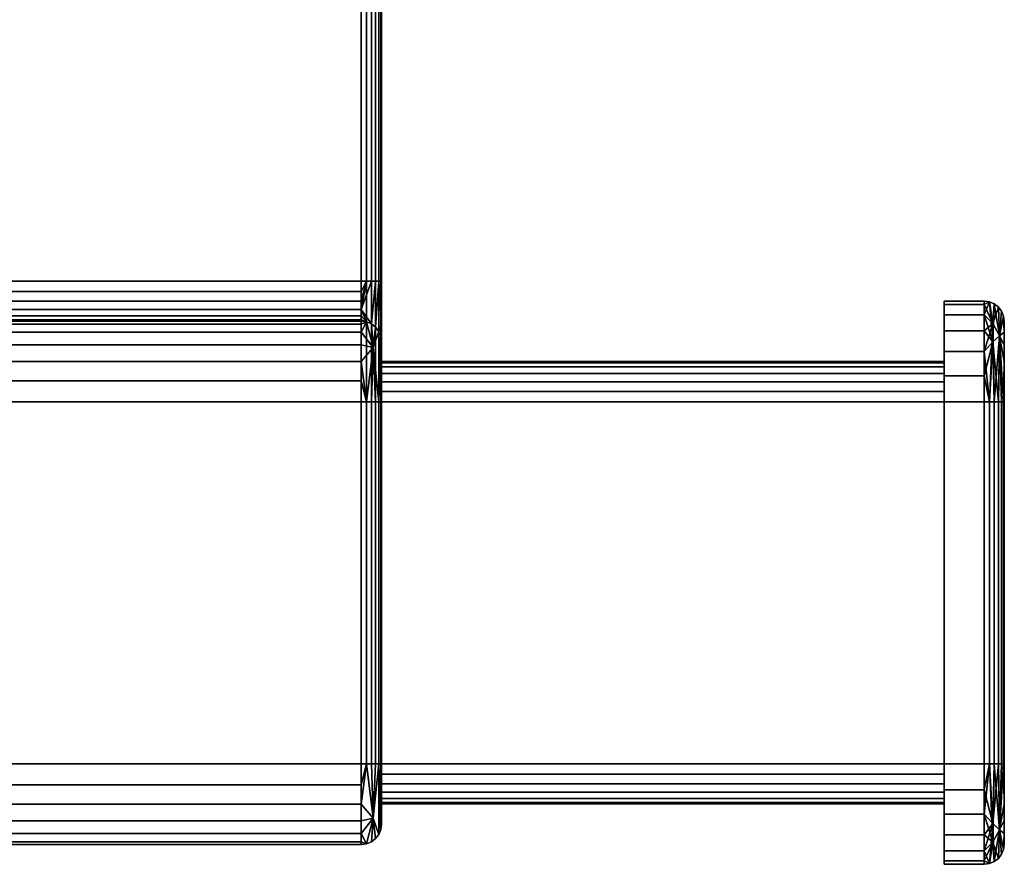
# Model space of a CAD drawing. Header units: millimetres. Extents: x -49 to 49, y -84 to 0.
# Tile 4 of 5: x 0 to 49, y -84 to -42. Entities that reach past the tile are written whole.
import ezdxf

# ---------------------------------------------------------------- set-up
doc = ezdxf.new("R2010")
doc.units = ezdxf.units.MM
doc.layers.add('P-SANR-FIXT', color=6, linetype='Continuous', lineweight=30)

# ---------------------------------------------------------------- blocks, each defined once
blk = doc.blocks.new('FamilyGeomCombination_5310-_3D_')
at = {"layer": 'P-SANR-FIXT'}
mesh = blk.add_polyface(dxfattribs=at)
corners = [(17, 0, 600), (-17, 0, 600), (-17, -79.012, 600), (17, -79.012, 600)]
mesh.append_faces([[corners[k] for k in face] for face in [(0, 1, 2, 3)]])
mesh = blk.add_polyface(dxfattribs=at)
corners = [(17, -79.012, 600), (17.259, -79.012, 599.966), (17.5, -79.012, 599.866), (17.707, -79.012, 599.707), (17.866, -79.012, 599.5), (17.966, -79.012, 599.259), (18, -79.012, 599), (18, 0, 599), (17.966, 0, 599.259), (17.866, 0, 599.5), (17.707, 0, 599.707), (17.5, 0, 599.866), (17.259, 0, 599.966), (17, 0, 600)]
mesh.append_faces([[corners[k] for k in face] for face in [(8, 5, 6, 7), (1, 12, 13, 0)]], dxfattribs={"vtx0": -1})
mesh.append_faces([[corners[k] for k in face] for face in [(4, 9, 10, 3), (2, 11, 12, 1), (11, 2, 3, 10)]], dxfattribs={"vtx0": -1, "vtx2": -1})
mesh.append_faces([[corners[k] for k in face] for face in [(4, 5, 8, 9)]], dxfattribs={"vtx1": -1, "vtx3": -1})
mesh = blk.add_polyface(dxfattribs=at)
corners = [(18, 0, 559), (18, 0, 599), (18, -79.012, 599), (18, -79.788, 598.898), (18, -80.512, 598.598), (18, -81.133, 598.121), (18, -81.61, 597.5), (18, -81.909, 596.776), (18, -82.012, 596), (18, -82.012, 590.993), (18, -81.909, 590.216), (18, -81.61, 589.493), (18, -81.133, 588.872), (18, -80.512, 588.395), (18, -79.788, 588.095), (18, -79.012, 587.993), (18, -60.998, 587.993), (18, -60.222, 588.095), (18, -59.498, 588.395), (18, -58.877, 588.872), (18, -58.4, 589.493), (18, -58.1, 590.216), (18, -57.998, 590.993), (18, -57.998, 592), (18, -57.896, 592.777), (18, -57.596, 593.5), (18, -57.12, 594.121), (18, -56.499, 594.598), (18, -55.775, 594.897), (18, -54.999, 595), (18, -18, 595), (18, -16.447, 594.795), (18, -15, 594.196), (18, -13.757, 593.242), (18, -12.804, 592), (18, -12.205, 590.553), (18, -12, 589), (18, -12, 559), (18, -79, 589), (18, -79.518, 589.068), (18, -80, 589.268), (18, -80.414, 589.586), (18, -80.732, 590), (18, -80.932, 590.482), (18, -81, 591), (18, -81, 596), (18, -80.932, 596.518), (18, -80.732, 597), (18, -80.414, 597.414), (18, -80, 597.732), (18, -79.518, 597.932), (18, -79, 598), (18, -61, 598), (18, -60.482, 597.932), (18, -60, 597.732), (18, -59.586, 597.414), (18, -59.268, 597), (18, -59.068, 596.518), (18, -59, 596), (18, -59, 591), (18, -59.068, 590.482), (18, -59.268, 590), (18, -59.586, 589.586), (18, -60, 589.268), (18, -60.482, 589.068), (18, -61, 589)]
mesh.append_faces([[corners[k] for k in face] for face in [(36, 1, 35), (35, 1, 34), (32, 1, 31), (54, 30, 53)]], dxfattribs={"vtx0": -1, "vtx1": -1})
mesh.append_faces([[corners[k] for k in face] for face in [(53, 30, 1, 52)]], dxfattribs={"vtx0": -1, "vtx1": -1, "vtx2": -1})
mesh.append_faces([[corners[k] for k in face] for face in [(64, 17, 18, 63), (63, 18, 19, 62), (62, 19, 20, 61), (61, 20, 21, 60), (16, 65, 38, 15), (39, 14, 15, 38), (40, 13, 14, 39), (41, 12, 13, 40), (42, 11, 12, 41), (9, 43, 44, 8), (43, 9, 10), (58, 26, 27, 57), (56, 28, 29, 55), (1, 30, 31), (28, 56, 57, 27), (6, 46, 47, 5), (5, 47, 48, 4), (8, 44, 45, 7), (7, 45, 46, 6), (2, 51, 52, 1), (4, 48, 49), (59, 23, 24)]], dxfattribs={"vtx0": -1, "vtx2": -1})
mesh.append_faces([[corners[k] for k in face] for face in [(21, 22, 60), (32, 33, 1), (25, 26, 58), (33, 34, 1)]], dxfattribs={"vtx1": -1, "vtx2": -1})
mesh.append_faces([[corners[k] for k in face] for face in [(22, 23, 59, 60), (64, 65, 16, 17), (10, 11, 42, 43), (58, 59, 24, 25), (54, 55, 29, 30), (50, 51, 2, 3), (49, 50, 3, 4)]], dxfattribs={"vtx1": -1, "vtx3": -1})
mesh.append_faces([[corners[k] for k in face] for face in [(36, 37, 0, 1)]], dxfattribs={"vtx3": -1})
mesh = blk.add_polyface(dxfattribs=at)
corners = [(17, -54.999, 594), (-17, -54.999, 594), (-17, -18, 594), (17, -18, 594)]
mesh.append_faces([[corners[k] for k in face] for face in [(0, 1, 2, 3)]])
mesh = blk.add_polyface(dxfattribs=at)
corners = [(18, -54.999, 595), (17.966, -54.999, 594.741), (17.866, -54.999, 594.5), (17.707, -54.999, 594.292), (17.5, -54.999, 594.134), (17.259, -54.999, 594.034), (17, -54.999, 594), (17, -18, 594), (17.259, -18, 594.034), (17.5, -18, 594.134), (17.707, -18, 594.292), (17.866, -18, 594.5), (17.966, -18, 594.741), (18, -18, 595)]
mesh.append_faces([[corners[k] for k in face] for face in [(8, 5, 6, 7)]], dxfattribs={"vtx0": -1})
mesh.append_faces([[corners[k] for k in face] for face in [(2, 11, 12, 1), (9, 4, 5, 8), (4, 9, 10, 3)]], dxfattribs={"vtx0": -1, "vtx2": -1})
mesh.append_faces([[corners[k] for k in face] for face in [(0, 1, 12, 13)]], dxfattribs={"vtx1": -1})
mesh.append_faces([[corners[k] for k in face] for face in [(10, 11, 2, 3)]], dxfattribs={"vtx1": -1, "vtx3": -1})
mesh = blk.add_polyface(dxfattribs=at)
corners = [(17, -54.999, 594), (17, -55.517, 593.931), (17, -55.999, 593.732), (17, -56.413, 593.414), (17, -56.73, 593), (17, -56.93, 592.518), (17, -56.998, 592), (-17, -56.998, 592), (-17, -56.93, 592.518), (-17, -56.73, 593), (-17, -56.413, 593.414), (-17, -55.999, 593.732), (-17, -55.517, 593.931), (-17, -54.999, 594)]
mesh.append_faces([[corners[k] for k in face] for face in [(12, 1, 2, 11)]], dxfattribs={"vtx0": -1, "vtx2": -1})
mesh.append_faces([[corners[k] for k in face] for face in [(0, 1, 12, 13)]], dxfattribs={"vtx1": -1})
mesh.append_faces([[corners[k] for k in face] for face in [(4, 5, 8, 9), (9, 10, 3, 4), (10, 11, 2, 3)]], dxfattribs={"vtx1": -1, "vtx3": -1})
mesh.append_faces([[corners[k] for k in face] for face in [(5, 6, 7, 8)]], dxfattribs={"vtx3": -1})
mesh = blk.add_polyface(dxfattribs=at)
corners = [(18, -57.998, 592), (17.966, -57.739, 592), (17.866, -57.498, 592), (17.707, -57.291, 592), (17.5, -57.132, 592), (17.259, -57.032, 592), (17, -56.998, 592), (17, -56.93, 592.518), (17, -56.73, 593), (17, -56.413, 593.414), (17, -55.999, 593.732), (17, -55.517, 593.931), (17, -54.999, 594), (17.259, -54.999, 594.034), (17.5, -54.999, 594.134), (17.707, -54.999, 594.292), (17.866, -54.999, 594.5), (17.966, -54.999, 594.741), (18, -54.999, 595), (18, -55.775, 594.897), (18, -56.499, 594.598), (18, -57.12, 594.121), (18, -57.596, 593.5), (18, -57.896, 592.777)]
mesh.append_faces([[corners[k] for k in face] for face in [(23, 1, 22), (4, 15, 3), (5, 9, 4), (16, 3, 15), (15, 4, 14), (14, 9, 13), (21, 17, 20)]], dxfattribs={"vtx0": -1, "vtx1": -1})
mesh.append_faces([[corners[k] for k in face] for face in [(21, 2, 16), (9, 14, 4)]], dxfattribs={"vtx0": -1, "vtx1": -1, "vtx2": -1})
mesh.append_faces([[corners[k] for k in face] for face in [(1, 21, 22), (16, 2, 3), (5, 8, 9), (5, 7, 8), (13, 9, 10), (13, 10, 11)]], dxfattribs={"vtx0": -1, "vtx2": -1})
mesh.append_faces([[corners[k] for k in face] for face in [(0, 1, 23), (18, 19, 17)]], dxfattribs={"vtx1": -1})
mesh.append_faces([[corners[k] for k in face] for face in [(1, 2, 21), (19, 20, 17), (16, 17, 21)]], dxfattribs={"vtx1": -1, "vtx2": -1})
mesh.append_faces([[corners[k] for k in face] for face in [(5, 6, 7), (11, 12, 13)]], dxfattribs={"vtx2": -1})
mesh = blk.add_polyface(dxfattribs=at)
corners = [(17, -56.998, 590.993), (17, -57.135, 589.958), (17, -57.534, 588.993), (17, -58.17, 588.164), (17, -58.998, 587.529), (17, -59.963, 587.129), (17, -60.998, 586.993), (-17, -60.998, 586.993), (-17, -59.963, 587.129), (-17, -58.998, 587.529), (-17, -58.17, 588.164), (-17, -57.534, 588.993), (-17, -57.135, 589.958), (-17, -56.998, 590.993)]
mesh.append_faces([[corners[k] for k in face] for face in [(7, 8, 5, 6), (0, 1, 12, 13)]], dxfattribs={"vtx1": -1})
mesh.append_faces([[corners[k] for k in face] for face in [(8, 9, 4, 5), (3, 4, 9, 10), (10, 11, 2, 3), (11, 12, 1, 2)]], dxfattribs={"vtx1": -1, "vtx3": -1})
mesh = blk.add_polyface(dxfattribs=at)
corners = [(17, -56.998, 590.993), (-17, -56.998, 590.993), (-17, -56.998, 592), (17, -56.998, 592)]
mesh.append_faces([[corners[k] for k in face] for face in [(0, 1, 2, 3)]])
mesh = blk.add_polyface(dxfattribs=at)
corners = [(18, -60.998, 587.993), (17.966, -60.998, 587.734), (17.866, -60.998, 587.493), (17.707, -60.998, 587.286), (17.5, -60.998, 587.127), (17.259, -60.998, 587.027), (17, -60.998, 586.993), (17, -59.963, 587.129), (17, -58.998, 587.529), (17, -58.17, 588.164), (17, -57.534, 588.993), (17, -57.135, 589.958), (17, -56.998, 590.993), (17.259, -57.032, 590.993), (17.5, -57.132, 590.993), (17.707, -57.291, 590.993), (17.866, -57.498, 590.993), (17.966, -57.739, 590.993), (18, -57.998, 590.993), (18, -58.1, 590.216), (18, -58.4, 589.493), (18, -58.877, 588.872), (18, -59.498, 588.395), (18, -60.222, 588.095), (17.589, -58.305, 588.3)]
mesh.append_faces([[corners[k] for k in face] for face in [(2, 16, 1), (22, 1, 21), (17, 1, 16), (16, 24, 15), (10, 24, 9)]], dxfattribs={"vtx0": -1, "vtx1": -1})
mesh.append_faces([[corners[k] for k in face] for face in [(16, 2, 24), (24, 5, 8), (24, 10, 13), (1, 17, 21)]], dxfattribs={"vtx0": -1, "vtx1": -1, "vtx2": -1})
mesh.append_faces([[corners[k] for k in face] for face in [(24, 3, 4), (1, 22, 23), (24, 4, 5), (5, 7, 8), (24, 8, 9), (13, 10, 11), (24, 14, 15)]], dxfattribs={"vtx0": -1, "vtx2": -1})
mesh.append_faces([[corners[k] for k in face] for face in [(0, 1, 23), (18, 19, 17)]], dxfattribs={"vtx1": -1})
mesh.append_faces([[corners[k] for k in face] for face in [(13, 14, 24), (20, 21, 17), (19, 20, 17), (2, 3, 24)]], dxfattribs={"vtx1": -1, "vtx2": -1})
mesh.append_faces([[corners[k] for k in face] for face in [(5, 6, 7), (11, 12, 13)]], dxfattribs={"vtx2": -1})
mesh = blk.add_polyface(dxfattribs=at)
corners = [(46, -59, 591), (46, -59.068, 590.482), (46, -59.268, 590), (46, -59.586, 589.586), (46, -60, 589.268), (46, -60.482, 589.068), (46, -61, 589), (18, -61, 589), (18, -60.482, 589.068), (18, -60, 589.268), (18, -59.586, 589.586), (18, -59.268, 590), (18, -59.068, 590.482), (18, -59, 591)]
mesh.append_faces([[corners[k] for k in face] for face in [(7, 8, 5, 6), (0, 1, 12, 13)]], dxfattribs={"vtx1": -1})
mesh.append_faces([[corners[k] for k in face] for face in [(8, 9, 4, 5), (3, 4, 9, 10), (10, 11, 2, 3), (11, 12, 1, 2)]], dxfattribs={"vtx1": -1, "vtx3": -1})
mesh = blk.add_polyface(dxfattribs=at)
corners = [(46, -59, 591), (18, -59, 591), (18, -59, 596), (46, -59, 596)]
mesh.append_faces([[corners[k] for k in face] for face in [(0, 1, 2, 3)]])
mesh = blk.add_polyface(dxfattribs=at)
corners = [(46, -61, 598), (46, -60.482, 597.932), (46, -60, 597.732), (46, -59.586, 597.414), (46, -59.268, 597), (46, -59.068, 596.518), (46, -59, 596), (18, -59, 596), (18, -59.068, 596.518), (18, -59.268, 597), (18, -59.586, 597.414), (18, -60, 597.732), (18, -60.482, 597.932), (18, -61, 598)]
mesh.append_faces([[corners[k] for k in face] for face in [(1, 12, 13, 0)]], dxfattribs={"vtx0": -1})
mesh.append_faces([[corners[k] for k in face] for face in [(7, 8, 5, 6)]], dxfattribs={"vtx1": -1})
mesh.append_faces([[corners[k] for k in face] for face in [(8, 9, 4, 5), (3, 4, 9, 10), (1, 2, 11, 12), (10, 11, 2, 3)]], dxfattribs={"vtx1": -1, "vtx3": -1})
mesh = blk.add_polyface(dxfattribs=at)
corners = [(46, -81, 591), (46, -80.932, 590.482), (46, -80.732, 590), (46, -80.414, 589.586), (46, -80, 589.268), (46, -79.518, 589.068), (46, -79, 589), (46, -61, 589), (46, -60.482, 589.068), (46, -60, 589.268), (46, -59.586, 589.586), (46, -59.268, 590), (46, -59.068, 590.482), (46, -59, 591), (46, -59, 596), (46, -59.068, 596.518), (46, -59.268, 597), (46, -59.586, 597.414), (46, -60, 597.732), (46, -60.482, 597.932), (46, -61, 598), (46, -79, 598), (46, -79.518, 597.932), (46, -80, 597.732), (46, -80.414, 597.414), (46, -80.732, 597), (46, -80.932, 596.518), (46, -81, 596)]
mesh.append_faces([[corners[k] for k in face] for face in [(20, 17, 18, 19)]], dxfattribs={"vtx0": -1})
mesh.append_faces([[corners[k] for k in face] for face in [(0, 3, 6, 21), (14, 17, 20, 7)]], dxfattribs={"vtx0": -1, "vtx1": -1, "vtx2": -1, "vtx3": -1})
mesh.append_faces([[corners[k] for k in face] for face in [(21, 6, 7, 20)]], dxfattribs={"vtx0": -1, "vtx2": -1})
mesh.append_faces([[corners[k] for k in face] for face in [(7, 12, 13, 14), (21, 26, 27, 0)]], dxfattribs={"vtx0": -1, "vtx3": -1})
mesh.append_faces([[corners[k] for k in face] for face in [(10, 11, 12, 9), (4, 5, 6, 3), (1, 2, 3, 0), (24, 25, 26, 23)]], dxfattribs={"vtx2": -1})
mesh.append_faces([[corners[k] for k in face] for face in [(7, 8, 9, 12), (21, 22, 23, 26)]], dxfattribs={"vtx2": -1, "vtx3": -1})
mesh.append_faces([[corners[k] for k in face] for face in [(14, 15, 16, 17)]], dxfattribs={"vtx3": -1})
mesh = blk.add_polyface(dxfattribs=at)
corners = [(17, -79.012, 586.993), (-17, -79.012, 586.993), (-17, -60.998, 586.993), (17, -60.998, 586.993)]
mesh.append_faces([[corners[k] for k in face] for face in [(0, 1, 2, 3)]])
mesh = blk.add_polyface(dxfattribs=at)
corners = [(18, -79.012, 587.993), (17.966, -79.012, 587.734), (17.866, -79.012, 587.493), (17.707, -79.012, 587.286), (17.5, -79.012, 587.127), (17.259, -79.012, 587.027), (17, -79.012, 586.993), (17, -60.998, 586.993), (17.259, -60.998, 587.027), (17.5, -60.998, 587.127), (17.707, -60.998, 587.286), (17.866, -60.998, 587.493), (17.966, -60.998, 587.734), (18, -60.998, 587.993)]
mesh.append_faces([[corners[k] for k in face] for face in [(8, 5, 6, 7)]], dxfattribs={"vtx0": -1})
mesh.append_faces([[corners[k] for k in face] for face in [(5, 8, 9, 4)]], dxfattribs={"vtx0": -1, "vtx2": -1})
mesh.append_faces([[corners[k] for k in face] for face in [(0, 1, 12, 13)]], dxfattribs={"vtx1": -1})
mesh.append_faces([[corners[k] for k in face] for face in [(1, 2, 11, 12), (10, 11, 2, 3), (3, 4, 9, 10)]], dxfattribs={"vtx1": -1, "vtx3": -1})
mesh = blk.add_polyface(dxfattribs=at)
corners = [(46, -79, 589), (18, -79, 589), (18, -61, 589), (46, -61, 589)]
mesh.append_faces([[corners[k] for k in face] for face in [(0, 1, 2, 3)]])
mesh = blk.add_polyface(dxfattribs=at)
corners = [(46, -61, 598), (18, -61, 598), (18, -79, 598), (46, -79, 598)]
mesh.append_faces([[corners[k] for k in face] for face in [(0, 1, 2, 3)]])
mesh = blk.add_polyface(dxfattribs=at)
corners = [(17, -83.012, 596), (17, -82.875, 597.035), (17, -82.476, 598), (17, -81.84, 598.828), (17, -81.012, 599.464), (17, -80.047, 599.864), (17, -79.012, 600), (-17, -79.012, 600), (-17, -80.047, 599.864), (-17, -81.012, 599.464), (-17, -81.84, 598.828), (-17, -82.476, 598), (-17, -82.875, 597.035), (-17, -83.012, 596)]
mesh.append_faces([[corners[k] for k in face] for face in [(7, 8, 5, 6), (0, 1, 12, 13)]], dxfattribs={"vtx1": -1})
mesh.append_faces([[corners[k] for k in face] for face in [(8, 9, 4, 5), (3, 4, 9, 10), (10, 11, 2, 3), (11, 12, 1, 2)]], dxfattribs={"vtx1": -1, "vtx3": -1})
mesh = blk.add_polyface(dxfattribs=at)
corners = [(17, -79.012, 586.993), (17, -80.047, 587.129), (17, -81.012, 587.529), (17, -81.84, 588.164), (17, -82.476, 588.993), (17, -82.875, 589.958), (17, -83.012, 590.993), (-17, -83.012, 590.993), (-17, -82.875, 589.958), (-17, -82.476, 588.993), (-17, -81.84, 588.164), (-17, -81.012, 587.529), (-17, -80.047, 587.129), (-17, -79.012, 586.993)]
mesh.append_faces([[corners[k] for k in face] for face in [(7, 8, 5, 6), (0, 1, 12, 13)]], dxfattribs={"vtx1": -1})
mesh.append_faces([[corners[k] for k in face] for face in [(8, 9, 4, 5), (3, 4, 9, 10), (10, 11, 2, 3), (11, 12, 1, 2)]], dxfattribs={"vtx1": -1, "vtx3": -1})
mesh = blk.add_polyface(dxfattribs=at)
corners = [(18, -79.012, 599), (17.966, -79.012, 599.259), (17.866, -79.012, 599.5), (17.707, -79.012, 599.707), (17.5, -79.012, 599.866), (17.259, -79.012, 599.966), (17, -79.012, 600), (17, -80.047, 599.864), (17, -81.012, 599.464), (17, -81.84, 598.828), (17, -82.476, 598), (17, -82.875, 597.035), (17, -83.012, 596), (17.259, -82.977, 596), (17.5, -82.878, 596), (17.707, -82.719, 596), (17.866, -82.512, 596), (17.966, -82.27, 596), (18, -82.012, 596), (18, -81.909, 596.776), (18, -81.61, 597.5), (18, -81.133, 598.121), (18, -80.512, 598.598), (18, -79.788, 598.898), (17.589, -81.705, 598.693)]
mesh.append_faces([[corners[k] for k in face] for face in [(2, 16, 1), (22, 1, 21), (17, 1, 16), (16, 24, 15), (10, 24, 9)]], dxfattribs={"vtx0": -1, "vtx1": -1})
mesh.append_faces([[corners[k] for k in face] for face in [(16, 2, 24), (24, 5, 8), (24, 10, 13), (1, 17, 21)]], dxfattribs={"vtx0": -1, "vtx1": -1, "vtx2": -1})
mesh.append_faces([[corners[k] for k in face] for face in [(24, 3, 4), (1, 22, 23), (24, 4, 5), (5, 7, 8), (24, 8, 9), (13, 10, 11), (24, 14, 15)]], dxfattribs={"vtx0": -1, "vtx2": -1})
mesh.append_faces([[corners[k] for k in face] for face in [(0, 1, 23), (18, 19, 17)]], dxfattribs={"vtx1": -1})
mesh.append_faces([[corners[k] for k in face] for face in [(13, 14, 24), (20, 21, 17), (19, 20, 17), (2, 3, 24)]], dxfattribs={"vtx1": -1, "vtx2": -1})
mesh.append_faces([[corners[k] for k in face] for face in [(5, 6, 7), (11, 12, 13)]], dxfattribs={"vtx2": -1})
mesh = blk.add_polyface(dxfattribs=at)
corners = [(18, -82.012, 590.993), (17.966, -82.27, 590.993), (17.866, -82.512, 590.993), (17.707, -82.719, 590.993), (17.5, -82.878, 590.993), (17.259, -82.977, 590.993), (17, -83.012, 590.993), (17, -82.875, 589.958), (17, -82.476, 588.993), (17, -81.84, 588.164), (17, -81.012, 587.529), (17, -80.047, 587.129), (17, -79.012, 586.993), (17.259, -79.012, 587.027), (17.5, -79.012, 587.127), (17.707, -79.012, 587.286), (17.866, -79.012, 587.493), (17.966, -79.012, 587.734), (18, -79.012, 587.993), (18, -79.788, 588.095), (18, -80.512, 588.395), (18, -81.133, 588.872), (18, -81.61, 589.493), (18, -81.909, 590.216), (17.589, -81.705, 588.3)]
mesh.append_faces([[corners[k] for k in face] for face in [(2, 16, 1), (22, 1, 21), (17, 1, 16), (16, 24, 15), (10, 24, 9)]], dxfattribs={"vtx0": -1, "vtx1": -1})
mesh.append_faces([[corners[k] for k in face] for face in [(16, 2, 24), (24, 5, 8), (24, 10, 13), (1, 17, 21)]], dxfattribs={"vtx0": -1, "vtx1": -1, "vtx2": -1})
mesh.append_faces([[corners[k] for k in face] for face in [(24, 3, 4), (1, 22, 23), (24, 4, 5), (5, 7, 8), (24, 8, 9), (13, 10, 11), (24, 14, 15)]], dxfattribs={"vtx0": -1, "vtx2": -1})
mesh.append_faces([[corners[k] for k in face] for face in [(0, 1, 23), (18, 19, 17)]], dxfattribs={"vtx1": -1})
mesh.append_faces([[corners[k] for k in face] for face in [(13, 14, 24), (20, 21, 17), (19, 20, 17), (2, 3, 24)]], dxfattribs={"vtx1": -1, "vtx2": -1})
mesh.append_faces([[corners[k] for k in face] for face in [(5, 6, 7), (11, 12, 13)]], dxfattribs={"vtx2": -1})
mesh = blk.add_polyface(dxfattribs=at)
corners = [(46, -79, 589), (46, -79.518, 589.068), (46, -80, 589.268), (46, -80.414, 589.586), (46, -80.732, 590), (46, -80.932, 590.482), (46, -81, 591), (18, -81, 591), (18, -80.932, 590.482), (18, -80.732, 590), (18, -80.414, 589.586), (18, -80, 589.268), (18, -79.518, 589.068), (18, -79, 589)]
mesh.append_faces([[corners[k] for k in face] for face in [(7, 8, 5, 6), (0, 1, 12, 13)]], dxfattribs={"vtx1": -1})
mesh.append_faces([[corners[k] for k in face] for face in [(8, 9, 4, 5), (3, 4, 9, 10), (10, 11, 2, 3), (11, 12, 1, 2)]], dxfattribs={"vtx1": -1, "vtx3": -1})
mesh = blk.add_polyface(dxfattribs=at)
corners = [(46, -81, 596), (46, -80.932, 596.518), (46, -80.732, 597), (46, -80.414, 597.414), (46, -80, 597.732), (46, -79.518, 597.932), (46, -79, 598), (18, -79, 598), (18, -79.518, 597.932), (18, -80, 597.732), (18, -80.414, 597.414), (18, -80.732, 597), (18, -80.932, 596.518), (18, -81, 596)]
mesh.append_faces([[corners[k] for k in face] for face in [(7, 8, 5, 6), (0, 1, 12, 13)]], dxfattribs={"vtx1": -1})
mesh.append_faces([[corners[k] for k in face] for face in [(8, 9, 4, 5), (3, 4, 9, 10), (10, 11, 2, 3), (11, 12, 1, 2)]], dxfattribs={"vtx1": -1, "vtx3": -1})
mesh = blk.add_polyface(dxfattribs=at)
corners = [(46, -81, 596), (18, -81, 596), (18, -81, 591), (46, -81, 591)]
mesh.append_faces([[corners[k] for k in face] for face in [(0, 1, 2, 3)]])
mesh = blk.add_polyface(dxfattribs=at)
corners = [(18, -82.012, 596), (17.966, -82.27, 596), (17.866, -82.512, 596), (17.707, -82.719, 596), (17.5, -82.878, 596), (17.259, -82.977, 596), (17, -83.012, 596), (17, -83.012, 590.993), (17.259, -82.977, 590.993), (17.5, -82.878, 590.993), (17.707, -82.719, 590.993), (17.866, -82.512, 590.993), (17.966, -82.27, 590.993), (18, -82.012, 590.993)]
mesh.append_faces([[corners[k] for k in face] for face in [(0, 1, 12, 13), (7, 8, 5, 6)]], dxfattribs={"vtx1": -1})
mesh.append_faces([[corners[k] for k in face] for face in [(1, 2, 11, 12), (10, 11, 2, 3), (3, 4, 9, 10), (4, 5, 8, 9)]], dxfattribs={"vtx1": -1, "vtx3": -1})
mesh = blk.add_polyface(dxfattribs=at)
corners = [(17, -83.012, 596), (-17, -83.012, 596), (-17, -83.012, 590.993), (17, -83.012, 590.993)]
mesh.append_faces([[corners[k] for k in face] for face in [(0, 1, 2, 3)]])
blk = doc.blocks.new('FamilyGeomCombination_12256-_3D_')
at = {"layer": 'P-SANR-FIXT'}
mesh = blk.add_polyface(dxfattribs=at)
corners = [(46, -61, 601), (46, -59.706, 600.83), (46, -58.5, 600.33), (46, -57.464, 599.536), (46, -56.67, 598.5), (46, -56.17, 597.294), (46, -56, 596), (46, -56, 591), (46, -56.17, 589.706), (46, -56.67, 588.5), (46, -57.464, 587.464), (46, -58.5, 586.67), (46, -59.706, 586.17), (46, -61, 586), (46, -79, 586), (46, -80.294, 586.17), (46, -81.5, 586.67), (46, -82.536, 587.464), (46, -83.33, 588.5), (46, -83.83, 589.706), (46, -84, 591), (46, -84, 596), (46, -83.83, 597.294), (46, -83.33, 598.5), (46, -82.536, 599.536), (46, -81.5, 600.33), (46, -80.294, 600.83), (46, -79, 601)]
mesh.append_faces([[corners[k] for k in face] for face in [(3, 0, 1, 2), (6, 3, 4, 5), (11, 8, 9, 10)]], dxfattribs={"vtx0": -1})
mesh.append_faces([[corners[k] for k in face] for face in [(17, 20, 14)]], dxfattribs={"vtx0": -1, "vtx1": -1, "vtx2": -1})
mesh.append_faces([[corners[k] for k in face] for face in [(0, 3, 6, 13)]], dxfattribs={"vtx0": -1, "vtx1": -1, "vtx2": -1, "vtx3": -1})
mesh.append_faces([[corners[k] for k in face] for face in [(25, 21, 22), (14, 27, 0, 13), (11, 7, 8), (13, 6, 7)]], dxfattribs={"vtx0": -1, "vtx2": -1})
mesh.append_faces([[corners[k] for k in face] for face in [(20, 21, 27, 14)]], dxfattribs={"vtx1": -1, "vtx2": -1, "vtx3": -1})
mesh.append_faces([[corners[k] for k in face] for face in [(15, 16, 17, 14)]], dxfattribs={"vtx2": -1})
mesh.append_faces([[corners[k] for k in face] for face in [(25, 26, 27, 21), (11, 12, 13, 7)]], dxfattribs={"vtx2": -1, "vtx3": -1})
mesh.append_faces([[corners[k] for k in face] for face in [(22, 23, 24, 25), (17, 18, 19, 20)]], dxfattribs={"vtx3": -1})
mesh = blk.add_polyface(dxfattribs=at)
corners = [(46, -61, 586), (46, -59.706, 586.17), (46, -58.5, 586.67), (46, -57.464, 587.464), (46, -56.67, 588.5), (46, -56.17, 589.706), (46, -56, 591), (48, -56, 591), (48, -56.17, 589.706), (48, -56.67, 588.5), (48, -57.464, 587.464), (48, -58.5, 586.67), (48, -59.706, 586.17), (48, -61, 586)]
mesh.append_faces([[corners[k] for k in face] for face in [(0, 1, 12, 13), (7, 8, 5, 6)]], dxfattribs={"vtx1": -1})
mesh.append_faces([[corners[k] for k in face] for face in [(1, 2, 11, 12), (10, 11, 2, 3), (3, 4, 9, 10), (4, 5, 8, 9)]], dxfattribs={"vtx1": -1, "vtx3": -1})
mesh = blk.add_polyface(dxfattribs=at)
corners = [(46, -56, 596), (48, -56, 596), (48, -56, 591), (46, -56, 591)]
mesh.append_faces([[corners[k] for k in face] for face in [(0, 1, 2, 3)]])
mesh = blk.add_polyface(dxfattribs=at)
corners = [(46, -56, 596), (46, -56.17, 597.294), (46, -56.67, 598.5), (46, -57.464, 599.536), (46, -58.5, 600.33), (46, -59.706, 600.83), (46, -61, 601), (48, -61, 601), (48, -59.706, 600.83), (48, -58.5, 600.33), (48, -57.464, 599.536), (48, -56.67, 598.5), (48, -56.17, 597.294), (48, -56, 596)]
mesh.append_faces([[corners[k] for k in face] for face in [(0, 1, 12, 13), (7, 8, 5, 6)]], dxfattribs={"vtx1": -1})
mesh.append_faces([[corners[k] for k in face] for face in [(1, 2, 11, 12), (10, 11, 2, 3), (3, 4, 9, 10), (4, 5, 8, 9)]], dxfattribs={"vtx1": -1, "vtx3": -1})
mesh = blk.add_polyface(dxfattribs=at)
corners = [(49, -61, 587), (48.966, -61, 586.741), (48.866, -61, 586.5), (48.707, -61, 586.293), (48.5, -61, 586.134), (48.259, -61, 586.034), (48, -61, 586), (48, -59.706, 586.17), (48, -58.5, 586.67), (48, -57.464, 587.464), (48, -56.67, 588.5), (48, -56.17, 589.706), (48, -56, 591), (48.259, -56.034, 591), (48.5, -56.134, 591), (48.707, -56.293, 591), (48.866, -56.5, 591), (48.966, -56.741, 591), (49, -57, 591), (49, -57.136, 589.965), (49, -57.536, 589), (49, -58.172, 588.172), (49, -59, 587.536), (49, -59.965, 587.136), (48.768, -57.719, 587.719), (48.424, -57.099, 588.025)]
mesh.append_faces([[corners[k] for k in face] for face in [(3, 24, 2), (9, 25, 8), (22, 24, 21), (17, 24, 16), (16, 24, 15), (11, 25, 10), (14, 25, 13), (10, 25, 9)]], dxfattribs={"vtx0": -1, "vtx1": -1})
mesh.append_faces([[corners[k] for k in face] for face in [(22, 1, 24), (15, 24, 25), (25, 24, 4), (8, 25, 5), (17, 20, 24), (11, 13, 25)]], dxfattribs={"vtx0": -1, "vtx1": -1, "vtx2": -1})
mesh.append_faces([[corners[k] for k in face] for face in [(1, 22, 23), (24, 3, 4), (25, 4, 5), (5, 7, 8), (24, 1, 2)]], dxfattribs={"vtx0": -1, "vtx2": -1})
mesh.append_faces([[corners[k] for k in face] for face in [(0, 1, 23), (18, 19, 17)]], dxfattribs={"vtx1": -1})
mesh.append_faces([[corners[k] for k in face] for face in [(19, 20, 17), (14, 15, 25), (20, 21, 24)]], dxfattribs={"vtx1": -1, "vtx2": -1})
mesh.append_faces([[corners[k] for k in face] for face in [(5, 6, 7), (11, 12, 13)]], dxfattribs={"vtx2": -1})
mesh = blk.add_polyface(dxfattribs=at)
corners = [(49, -57, 591), (48.966, -56.741, 591), (48.866, -56.5, 591), (48.707, -56.293, 591), (48.5, -56.134, 591), (48.259, -56.034, 591), (48, -56, 591), (48, -56, 596), (48.259, -56.034, 596), (48.5, -56.134, 596), (48.707, -56.293, 596), (48.866, -56.5, 596), (48.966, -56.741, 596), (49, -57, 596)]
mesh.append_faces([[corners[k] for k in face] for face in [(0, 1, 12, 13), (7, 8, 5, 6)]], dxfattribs={"vtx1": -1})
mesh.append_faces([[corners[k] for k in face] for face in [(1, 2, 11, 12), (10, 11, 2, 3), (3, 4, 9, 10), (4, 5, 8, 9)]], dxfattribs={"vtx1": -1, "vtx3": -1})
mesh = blk.add_polyface(dxfattribs=at)
corners = [(49, -57, 596), (48.966, -56.741, 596), (48.866, -56.5, 596), (48.707, -56.293, 596), (48.5, -56.134, 596), (48.259, -56.034, 596), (48, -56, 596), (48, -56.17, 597.294), (48, -56.67, 598.5), (48, -57.464, 599.536), (48, -58.5, 600.33), (48, -59.706, 600.83), (48, -61, 601), (48.259, -61, 600.966), (48.5, -61, 600.866), (48.707, -61, 600.707), (48.866, -61, 600.5), (48.966, -61, 600.259), (49, -61, 600), (49, -59.965, 599.864), (49, -59, 599.464), (49, -58.172, 598.828), (49, -57.536, 598), (49, -57.136, 597.035), (48.768, -57.719, 599.281), (48.424, -58.025, 599.901)]
mesh.append_faces([[corners[k] for k in face] for face in [(3, 24, 2), (9, 25, 8), (22, 24, 21), (17, 24, 16), (16, 24, 15), (11, 25, 10), (14, 25, 13), (10, 25, 9)]], dxfattribs={"vtx0": -1, "vtx1": -1})
mesh.append_faces([[corners[k] for k in face] for face in [(22, 1, 24), (15, 24, 25), (25, 24, 4), (8, 25, 5), (17, 20, 24), (11, 13, 25)]], dxfattribs={"vtx0": -1, "vtx1": -1, "vtx2": -1})
mesh.append_faces([[corners[k] for k in face] for face in [(1, 22, 23), (24, 3, 4), (25, 4, 5), (5, 7, 8), (24, 1, 2)]], dxfattribs={"vtx0": -1, "vtx2": -1})
mesh.append_faces([[corners[k] for k in face] for face in [(0, 1, 23), (18, 19, 17)]], dxfattribs={"vtx1": -1})
mesh.append_faces([[corners[k] for k in face] for face in [(19, 20, 17), (14, 15, 25), (20, 21, 24)]], dxfattribs={"vtx1": -1, "vtx2": -1})
mesh.append_faces([[corners[k] for k in face] for face in [(5, 6, 7), (11, 12, 13)]], dxfattribs={"vtx2": -1})
mesh = blk.add_polyface(dxfattribs=at)
corners = [(49, -79, 600), (49, -80.035, 599.864), (49, -81, 599.464), (49, -81.828, 598.828), (49, -82.464, 598), (49, -82.864, 597.035), (49, -83, 596), (49, -83, 591), (49, -82.864, 589.965), (49, -82.464, 589), (49, -81.828, 588.172), (49, -81, 587.536), (49, -80.035, 587.136), (49, -79, 587), (49, -61, 587), (49, -59.965, 587.136), (49, -59, 587.536), (49, -58.172, 588.172), (49, -57.536, 589), (49, -57.136, 589.965), (49, -57, 591), (49, -57, 596), (49, -57.136, 597.035), (49, -57.536, 598), (49, -58.172, 598.828), (49, -59, 599.464), (49, -59.965, 599.864), (49, -61, 600)]
mesh.append_faces([[corners[k] for k in face] for face in [(6, 3, 4, 5)]], dxfattribs={"vtx0": -1})
mesh.append_faces([[corners[k] for k in face] for face in [(21, 27, 14, 20)]], dxfattribs={"vtx0": -1, "vtx1": -1, "vtx2": -1})
mesh.append_faces([[corners[k] for k in face] for face in [(0, 3, 6, 13)]], dxfattribs={"vtx0": -1, "vtx1": -1, "vtx2": -1, "vtx3": -1})
mesh.append_faces([[corners[k] for k in face] for face in [(27, 23, 24), (7, 12, 13, 6)]], dxfattribs={"vtx0": -1, "vtx2": -1})
mesh.append_faces([[corners[k] for k in face] for face in [(16, 18, 19, 20)]], dxfattribs={"vtx0": -1, "vtx3": -1})
mesh.append_faces([[corners[k] for k in face] for face in [(26, 27, 24, 25), (17, 18, 16)]], dxfattribs={"vtx1": -1})
mesh.append_faces([[corners[k] for k in face] for face in [(8, 9, 12, 7)]], dxfattribs={"vtx1": -1, "vtx2": -1})
mesh.append_faces([[corners[k] for k in face] for face in [(13, 14, 27, 0)]], dxfattribs={"vtx1": -1, "vtx3": -1})
mesh.append_faces([[corners[k] for k in face] for face in [(10, 11, 12, 9)]], dxfattribs={"vtx2": -1})
mesh.append_faces([[corners[k] for k in face] for face in [(21, 22, 23, 27), (14, 15, 16, 20)]], dxfattribs={"vtx2": -1, "vtx3": -1})
mesh.append_faces([[corners[k] for k in face] for face in [(0, 1, 2, 3)]], dxfattribs={"vtx3": -1})
mesh = blk.add_polyface(dxfattribs=at)
corners = [(46, -79, 601), (48, -79, 601), (48, -61, 601), (46, -61, 601)]
mesh.append_faces([[corners[k] for k in face] for face in [(0, 1, 2, 3)]])
mesh = blk.add_polyface(dxfattribs=at)
corners = [(46, -61, 586), (48, -61, 586), (48, -79, 586), (46, -79, 586)]
mesh.append_faces([[corners[k] for k in face] for face in [(0, 1, 2, 3)]])
mesh = blk.add_polyface(dxfattribs=at)
corners = [(49, -79, 587), (48.966, -79, 586.741), (48.866, -79, 586.5), (48.707, -79, 586.293), (48.5, -79, 586.134), (48.259, -79, 586.034), (48, -79, 586), (48, -61, 586), (48.259, -61, 586.034), (48.5, -61, 586.134), (48.707, -61, 586.293), (48.866, -61, 586.5), (48.966, -61, 586.741), (49, -61, 587)]
mesh.append_faces([[corners[k] for k in face] for face in [(0, 1, 12, 13), (7, 8, 5, 6)]], dxfattribs={"vtx1": -1})
mesh.append_faces([[corners[k] for k in face] for face in [(1, 2, 11, 12), (10, 11, 2, 3), (3, 4, 9, 10), (4, 5, 8, 9)]], dxfattribs={"vtx1": -1, "vtx3": -1})
mesh = blk.add_polyface(dxfattribs=at)
corners = [(48, -79, 601), (48.259, -79, 600.966), (48.5, -79, 600.866), (48.707, -79, 600.707), (48.866, -79, 600.5), (48.966, -79, 600.259), (49, -79, 600), (49, -61, 600), (48.966, -61, 600.259), (48.866, -61, 600.5), (48.707, -61, 600.707), (48.5, -61, 600.866), (48.259, -61, 600.966), (48, -61, 601)]
mesh.append_faces([[corners[k] for k in face] for face in [(7, 8, 5, 6), (0, 1, 12, 13)]], dxfattribs={"vtx1": -1})
mesh.append_faces([[corners[k] for k in face] for face in [(8, 9, 4, 5), (3, 4, 9, 10), (10, 11, 2, 3), (11, 12, 1, 2)]], dxfattribs={"vtx1": -1, "vtx3": -1})
mesh = blk.add_polyface(dxfattribs=at)
corners = [(46, -79, 601), (46, -80.294, 600.83), (46, -81.5, 600.33), (46, -82.536, 599.536), (46, -83.33, 598.5), (46, -83.83, 597.294), (46, -84, 596), (48, -84, 596), (48, -83.83, 597.294), (48, -83.33, 598.5), (48, -82.536, 599.536), (48, -81.5, 600.33), (48, -80.294, 600.83), (48, -79, 601)]
mesh.append_faces([[corners[k] for k in face] for face in [(0, 1, 12, 13), (7, 8, 5, 6)]], dxfattribs={"vtx1": -1})
mesh.append_faces([[corners[k] for k in face] for face in [(1, 2, 11, 12), (10, 11, 2, 3), (3, 4, 9, 10), (4, 5, 8, 9)]], dxfattribs={"vtx1": -1, "vtx3": -1})
mesh = blk.add_polyface(dxfattribs=at)
corners = [(46, -84, 591), (46, -83.83, 589.706), (46, -83.33, 588.5), (46, -82.536, 587.464), (46, -81.5, 586.67), (46, -80.294, 586.17), (46, -79, 586), (48, -79, 586), (48, -80.294, 586.17), (48, -81.5, 586.67), (48, -82.536, 587.464), (48, -83.33, 588.5), (48, -83.83, 589.706), (48, -84, 591)]
mesh.append_faces([[corners[k] for k in face] for face in [(0, 1, 12, 13), (7, 8, 5, 6)]], dxfattribs={"vtx1": -1})
mesh.append_faces([[corners[k] for k in face] for face in [(1, 2, 11, 12), (10, 11, 2, 3), (3, 4, 9, 10), (4, 5, 8, 9)]], dxfattribs={"vtx1": -1, "vtx3": -1})
mesh = blk.add_polyface(dxfattribs=at)
corners = [(48, -84, 596), (48.259, -83.966, 596), (48.5, -83.866, 596), (48.707, -83.707, 596), (48.866, -83.5, 596), (48.966, -83.259, 596), (49, -83, 596), (49, -82.864, 597.035), (49, -82.464, 598), (49, -81.828, 598.828), (49, -81, 599.464), (49, -80.035, 599.864), (49, -79, 600), (48.966, -79, 600.259), (48.866, -79, 600.5), (48.707, -79, 600.707), (48.5, -79, 600.866), (48.259, -79, 600.966), (48, -79, 601), (48, -80.294, 600.83), (48, -81.5, 600.33), (48, -82.536, 599.536), (48, -83.33, 598.5), (48, -83.83, 597.294), (48.768, -82.281, 599.281), (48.424, -82.901, 598.975)]
mesh.append_faces([[corners[k] for k in face] for face in [(15, 24, 14), (21, 25, 20), (10, 24, 9), (5, 24, 4), (4, 24, 3), (23, 25, 22), (2, 25, 1), (22, 25, 21)]], dxfattribs={"vtx0": -1, "vtx1": -1})
mesh.append_faces([[corners[k] for k in face] for face in [(10, 13, 24), (3, 24, 25), (25, 24, 16), (20, 25, 17), (5, 8, 24), (23, 1, 25)]], dxfattribs={"vtx0": -1, "vtx1": -1, "vtx2": -1})
mesh.append_faces([[corners[k] for k in face] for face in [(13, 10, 11), (24, 15, 16), (25, 16, 17), (17, 19, 20), (24, 13, 14)]], dxfattribs={"vtx0": -1, "vtx2": -1})
mesh.append_faces([[corners[k] for k in face] for face in [(12, 13, 11), (6, 7, 5)]], dxfattribs={"vtx1": -1})
mesh.append_faces([[corners[k] for k in face] for face in [(7, 8, 5), (2, 3, 25), (8, 9, 24)]], dxfattribs={"vtx1": -1, "vtx2": -1})
mesh.append_faces([[corners[k] for k in face] for face in [(17, 18, 19), (23, 0, 1)]], dxfattribs={"vtx2": -1})
mesh = blk.add_polyface(dxfattribs=at)
corners = [(49, -83, 591), (48.966, -83.259, 591), (48.866, -83.5, 591), (48.707, -83.707, 591), (48.5, -83.866, 591), (48.259, -83.966, 591), (48, -84, 591), (48, -83.83, 589.706), (48, -83.33, 588.5), (48, -82.536, 587.464), (48, -81.5, 586.67), (48, -80.294, 586.17), (48, -79, 586), (48.259, -79, 586.034), (48.5, -79, 586.134), (48.707, -79, 586.293), (48.866, -79, 586.5), (48.966, -79, 586.741), (49, -79, 587), (49, -80.035, 587.136), (49, -81, 587.536), (49, -81.828, 588.172), (49, -82.464, 589), (49, -82.864, 589.965), (48.768, -82.281, 587.719), (48.424, -81.975, 587.099)]
mesh.append_faces([[corners[k] for k in face] for face in [(3, 24, 2), (9, 25, 8), (22, 24, 21), (17, 24, 16), (16, 24, 15), (11, 25, 10), (14, 25, 13), (10, 25, 9)]], dxfattribs={"vtx0": -1, "vtx1": -1})
mesh.append_faces([[corners[k] for k in face] for face in [(22, 1, 24), (15, 24, 25), (25, 24, 4), (8, 25, 5), (17, 20, 24), (11, 13, 25)]], dxfattribs={"vtx0": -1, "vtx1": -1, "vtx2": -1})
mesh.append_faces([[corners[k] for k in face] for face in [(1, 22, 23), (24, 3, 4), (25, 4, 5), (5, 7, 8), (24, 1, 2)]], dxfattribs={"vtx0": -1, "vtx2": -1})
mesh.append_faces([[corners[k] for k in face] for face in [(0, 1, 23), (18, 19, 17)]], dxfattribs={"vtx1": -1})
mesh.append_faces([[corners[k] for k in face] for face in [(19, 20, 17), (14, 15, 25), (20, 21, 24)]], dxfattribs={"vtx1": -1, "vtx2": -1})
mesh.append_faces([[corners[k] for k in face] for face in [(5, 6, 7), (11, 12, 13)]], dxfattribs={"vtx2": -1})
mesh = blk.add_polyface(dxfattribs=at)
corners = [(49, -83, 596), (48.966, -83.259, 596), (48.866, -83.5, 596), (48.707, -83.707, 596), (48.5, -83.866, 596), (48.259, -83.966, 596), (48, -84, 596), (48, -84, 591), (48.259, -83.966, 591), (48.5, -83.866, 591), (48.707, -83.707, 591), (48.866, -83.5, 591), (48.966, -83.259, 591), (49, -83, 591)]
mesh.append_faces([[corners[k] for k in face] for face in [(0, 1, 12, 13), (7, 8, 5, 6)]], dxfattribs={"vtx1": -1})
mesh.append_faces([[corners[k] for k in face] for face in [(1, 2, 11, 12), (10, 11, 2, 3), (3, 4, 9, 10), (4, 5, 8, 9)]], dxfattribs={"vtx1": -1, "vtx3": -1})
mesh = blk.add_polyface(dxfattribs=at)
corners = [(46, -84, 591), (48, -84, 591), (48, -84, 596), (46, -84, 596)]
mesh.append_faces([[corners[k] for k in face] for face in [(0, 1, 2, 3)]])

msp = doc.modelspace()

# ---------------------------------------------------------------- block references
at = {"color": 9, "lineweight": 30}
msp.add_blockref('FamilyGeomCombination_5310-_3D_', (0, 0), dxfattribs=at)
at = {"layer": 'P-SANR-FIXT'}
msp.add_blockref('FamilyGeomCombination_12256-_3D_', (0, 0), dxfattribs=at)

doc.saveas('drawing.dxf')
